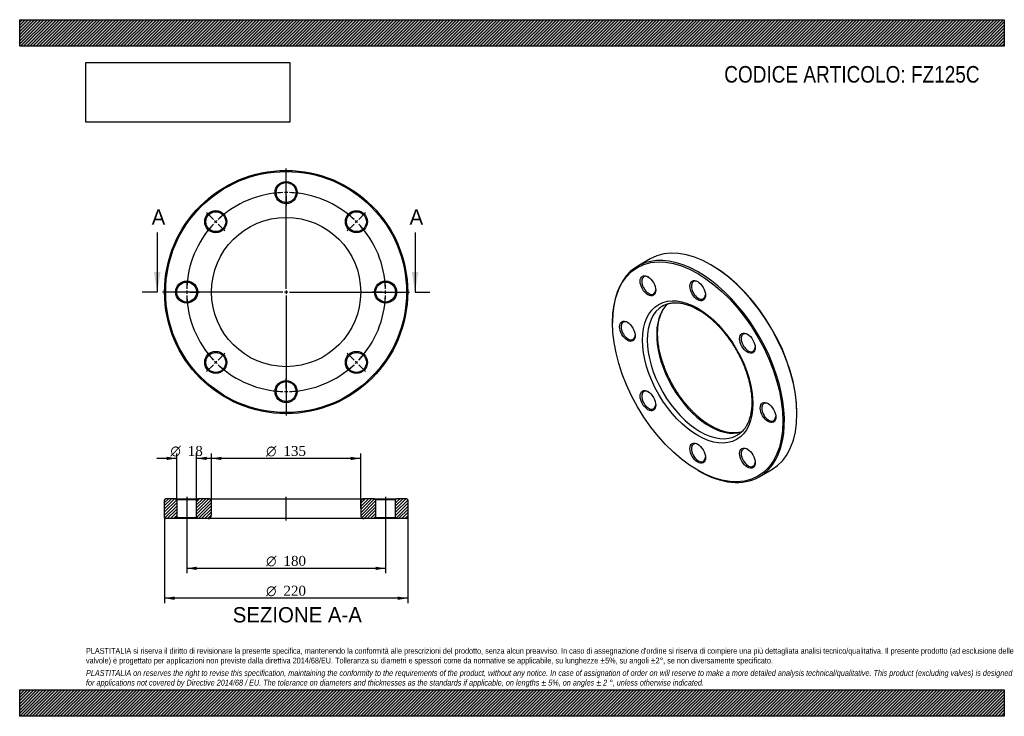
# Model space of a CAD drawing. Header units: millimetres. Extents: x 0 to 891, y 0 to 630.
import ezdxf
from ezdxf.enums import TextEntityAlignment as Align
from ezdxf.lldxf.tags import DXFTag

# ---------------------------------------------------------------- set-up
doc = ezdxf.new("R2010")
doc.units = ezdxf.units.MM
doc.header["$LTSCALE"] = 3
for name, color, linetype in [('Default', 7, 'Continuous'), ('DV2_Default', 7, 'Continuous'), ('DV3_Default', 7, 'Continuous'), ('FZ125C', 7, 'Continuous')]:
    doc.layers.add(name, color=color, linetype=linetype)
doc.styles.add('SEACAD_Solid_Edge_ANSI', font='seans.ttf')
doc.styles.add('SEACAD_Solid_Edge_ANSI1_Symbols', font='semeca1.ttf')
doc.styles.add('SEACAD_Times_New_Roman', font='times.ttf')
tags = doc.linetypes.add('CENTER2', pattern=[28.575, 19.05, -3.175, 3.175, -3.175]).pattern_tags.tags
tags[10:11] = [DXFTag(74, 4), DXFTag(75, 0), DXFTag(340, '0'), DXFTag(46, 0.0), DXFTag(50, 0.0), DXFTag(44, 0.0), DXFTag(45, 0.0)]
tags[8:9] = [DXFTag(74, 4), DXFTag(75, 0), DXFTag(340, '0'), DXFTag(46, 0.0), DXFTag(50, 0.0), DXFTag(44, 0.0), DXFTag(45, 0.0)]
tags[6:7] = [DXFTag(74, 4), DXFTag(75, 0), DXFTag(340, '0'), DXFTag(46, 0.0), DXFTag(50, 0.0), DXFTag(44, 0.0), DXFTag(45, 0.0)]
tags[4:5] = [DXFTag(74, 4), DXFTag(75, 0), DXFTag(340, '0'), DXFTag(46, 0.0), DXFTag(50, 0.0), DXFTag(44, 0.0), DXFTag(45, 0.0)]
picture_1 = doc.add_image_def('image1.jpg', size_in_pixel=(4302, 1260))

# ---------------------------------------------------------------- blocks, each defined once
blk = doc.blocks.new('SE')
at = {"layer": 'FZ125C', "color": 7, "linetype": 'Continuous'}
for p, q in [((570.55, 413.65), (559.24, 407.12)), ((626.26, 407.8), (625.55, 408.21)), ((536.46, 356.77), (536.46, 355.95)), ((703.34, 273.48), (703.34, 274.3)), ((669.24, 216.6), (680.55, 223.13)), ((613.53, 222.45), (614.24, 222.05))]:
    blk.add_line(p, q, dxfattribs=at)
for centre, major_axis, start_param, end_param in [((625.55, 318.39), (-55, 95.26), 3.141593, 6.283185), ((614.24, 311.86), (55, -95.26), 0, 3.926991), ((626.26, 318.8), (54.5, -94.4), 0.785398, 2.356194), ((569.24, 389.8), (-4.5, 7.79), 0, 3.872873), ((569.24, 389.8), (-4.5, 7.79), 5.551905, 6.283185), ((614.24, 385.34), (-4.5, 7.79), 0, 3.872873), ((614.24, 385.34), (-4.5, 7.79), 5.551905, 6.283185), ((615.65, 312.68), (-33.75, 58.46), 0.001457, 3.137046), ((624.14, 317.58), (33.75, -58.46), 3.2685, 6.157848), ((615.65, 312.68), (-33.75, 58.46), 0, 0.001457), ((550.6, 348.6), (-4.5, 7.79), 5.551905, 6.283185), ((550.6, 348.6), (-4.5, 7.79), 0, 3.872873), ((659.24, 337.84), (-4.5, 7.79), 0, 3.872873), ((659.24, 337.84), (-4.5, 7.79), 5.551905, 6.283185), ((569.24, 285.88), (-4.5, 7.79), 5.551905, 6.283185), ((569.24, 285.88), (-4.5, 7.79), 0, 3.872873), ((677.88, 275.12), (-4.5, 7.79), 0, 3.872873), ((677.88, 275.12), (-4.5, 7.79), 5.551905, 6.283185), ((615.65, 312.68), (-33.75, 58.46), 3.137046, 3.141593), ((614.24, 238.37), (-4.5, 7.79), 0, 3.872873), ((614.24, 238.37), (-4.5, 7.79), 5.551905, 6.283185), ((659.24, 233.92), (-4.5, 7.79), 0, 3.872873), ((659.24, 233.92), (-4.5, 7.79), 5.551905, 6.283185), ((614.24, 311.86), (55, -95.26), 5.497787, 6.283185)]:
    blk.add_ellipse(centre, major_axis=major_axis, ratio=0.57735, start_param=start_param, end_param=end_param, dxfattribs=at)
for centre, major_axis in [((613.53, 311.45), (-54.5, 94.4)), ((568.53, 389.39), (5, -8.66)), ((613.53, 384.94), (5, -8.66)), ((613.53, 311.45), (35.25, -61.05)), ((549.89, 348.19), (5, -8.66)), ((658.53, 337.43), (5, -8.66)), ((568.53, 285.47), (5, -8.66)), ((677.17, 274.71), (5, -8.66)), ((613.53, 237.97), (5, -8.66)), ((658.53, 233.51), (5, -8.66))]:
    blk.add_ellipse(centre, major_axis=major_axis, ratio=0.57735, dxfattribs=at)
for points, knots in [([(625.64, 262.61), (625.23, 262.85), (624.22, 263.44), (622.38, 264.61), (620.26, 266.05), (618.12, 267.62), (616.01, 269.28), (613.91, 271.05), (611.82, 272.92), (609.77, 274.88), (607.74, 276.93), (605.75, 279.06), (603.79, 281.28), (601.88, 283.57), (600.01, 285.94), (598.19, 288.37), (596.43, 290.86), (594.73, 293.41), (593.09, 296.01), (591.51, 298.66), (590, 301.35), (588.57, 304.07), (587.21, 306.82), (585.92, 309.59), (584.72, 312.38), (583.61, 315.18), (582.57, 317.98), (581.63, 320.79), (580.77, 323.58), (580.01, 326.37), (579.33, 329.13), (578.75, 331.87), (578.27, 334.57), (577.88, 337.24), (577.59, 339.87), (577.39, 342.44), (577.29, 344.97), (577.28, 347.43), (577.37, 349.83), (577.55, 352.16), (577.83, 354.42), (578.2, 356.59), (578.66, 358.69), (579.21, 360.7), (579.84, 362.61), (580.57, 364.44), (581.37, 366.16), (582.26, 367.79), (583.23, 369.32), (584.29, 370.75), (585.35, 371.99), (586.09, 372.74), (586.43, 373.06)], [0, 0, 0, 0, 0.0099682, 0.0289806, 0.0480014, 0.0670301, 0.0860679, 0.1051153, 0.1241723, 0.1432389, 0.1623146, 0.1813988, 0.2004908, 0.2195899, 0.2386952, 0.2578057, 0.2769206, 0.296039, 0.3151598, 0.3342821, 0.3534049, 0.3725271, 0.3916476, 0.4107654, 0.4298794, 0.4489888, 0.4680926, 0.4871898, 0.5062794, 0.5253607, 0.5444328, 0.5634949, 0.5825464, 0.6015869, 0.6206162, 0.6396344, 0.658642, 0.67764, 0.6966302, 0.7156152, 0.7345986, 0.7535837, 0.7725769, 0.7915861, 0.8106214, 0.8296952, 0.8488223, 0.8680195, 0.887305, 0.9066972, 0.9262122, 0.9425418, 0.9425418, 0.9425418, 0.9425418]), ([(581.87, 371.09), (582.01, 371.18), (582.59, 371.54), (583.78, 372.11), (585.36, 372.75), (587.01, 373.26), (588.72, 373.64), (590.48, 373.9), (592.29, 374.03), (594.15, 374.04), (596.05, 373.93), (597.99, 373.69), (599.97, 373.33), (601.98, 372.85), (604.02, 372.24), (606.09, 371.52), (608.18, 370.67), (610.29, 369.71), (612.41, 368.63), (614.54, 367.44), (616.67, 366.13), (618.81, 364.71), (620.94, 363.19), (623.06, 361.55), (625.17, 359.82), (627.25, 357.99), (629.32, 356.06), (631.36, 354.04), (633.37, 351.93), (635.33, 349.75), (637.26, 347.48), (639.15, 345.14), (640.98, 342.73), (642.76, 340.26), (644.49, 337.72), (646.15, 335.14), (647.75, 332.51), (649.28, 329.83), (650.74, 327.12), (652.13, 324.38), (653.44, 321.62), (654.67, 318.83), (655.81, 316.04), (656.88, 313.23), (657.85, 310.43), (658.74, 307.63), (659.54, 304.84), (660.24, 302.07), (660.85, 299.33), (661.37, 296.61), (661.79, 293.93), (662.12, 291.29), (662.35, 288.69), (662.48, 286.15), (662.52, 283.66), (662.47, 281.24), (662.31, 278.88), (662.07, 276.6), (661.73, 274.4), (661.3, 272.27), (660.79, 270.24), (660.18, 268.29), (659.49, 266.43), (658.71, 264.67), (657.85, 263.01), (656.91, 261.45), (655.88, 259.98), (654.78, 258.63), (653.59, 257.38), (652.32, 256.23), (650.99, 255.21), (649.93, 254.5), (649.37, 254.21), (649.26, 254.15)], [0, 0, 0, 0, 0.004108, 0.019131, 0.034144, 0.049106, 0.063989, 0.078776, 0.093463, 0.108055, 0.122562, 0.136997, 0.151374, 0.165705, 0.180003, 0.194278, 0.208537, 0.222787, 0.237033, 0.251278, 0.265525, 0.279777, 0.294033, 0.308297, 0.322567, 0.336845, 0.35113, 0.365421, 0.37972, 0.394024, 0.408334, 0.422649, 0.436968, 0.45129, 0.465615, 0.479943, 0.494272, 0.508601, 0.52293, 0.537258, 0.551585, 0.565909, 0.580229, 0.594546, 0.608858, 0.623165, 0.637465, 0.651759, 0.666046, 0.680324, 0.694595, 0.708857, 0.723111, 0.737357, 0.751595, 0.765827, 0.780054, 0.794279, 0.808505, 0.822734, 0.836974, 0.85123, 0.865511, 0.879829, 0.894194, 0.908621, 0.923124, 0.937714, 0.952402, 0.967192, 0.982077, 0.997042, 1, 1, 1, 1]), ([(653.33, 257.17), (652.79, 257.01), (651.67, 256.73), (649.93, 256.43), (648.13, 256.25), (646.29, 256.2), (644.4, 256.27), (642.47, 256.47), (640.51, 256.78), (638.51, 257.22), (636.48, 257.79), (634.42, 258.47), (632.34, 259.27), (630.23, 260.2), (628.17, 261.21), (626.59, 262.06), (625.81, 262.51), (625.64, 262.61)], [0.176666, 0.176666, 0.176666, 0.176666, 0.2361244, 0.2957555, 0.3549859, 0.4138229, 0.4723015, 0.5304719, 0.5883894, 0.6461078, 0.7036762, 0.7611366, 0.8185243, 0.8758673, 0.9331879, 0.9874524, 1, 1, 1, 1])]:
    blk.add_open_spline(points, degree=3, knots=knots, dxfattribs=at)
blk = doc.blocks.new('SE1')
at = {"layer": 'Default', "color": 7, "linetype": 'CENTER2'}
for start, end in [(91.90986, 133.09014), (46.90986, 88.09014), (136.90986, 178.09014), (1.90986, 43.09014), (181.90986, 223.09014), (316.90986, 358.09014), (226.90986, 268.09014), (271.90986, 313.09014)]:
    blk.add_arc((241.1, 383.69), 90, start, end, dxfattribs=at)
at = {"layer": 'DV2_Default', "color": 7, "linetype": 'CENTER2'}
for p, q in [((241.1, 386.69), (241.1, 495.44)), ((241.1, 476.69), (241.1, 485.44)), ((241.1, 472.19), (241.1, 475.19)), ((241.1, 470.69), (241.1, 461.94)), ((175.33, 449.45), (169.15, 455.64)), ((306.86, 449.45), (313.04, 455.64)), ((178.52, 446.27), (176.4, 448.39)), ((303.67, 446.27), (305.8, 448.39)), ((179.58, 445.21), (185.76, 439.02)), ((302.61, 445.21), (296.43, 439.02)), ((238.1, 383.69), (129.35, 383.69)), ((148.1, 383.69), (139.35, 383.69)), ((152.6, 383.69), (149.6, 383.69)), ((154.1, 383.69), (162.85, 383.69)), ((242.6, 383.69), (239.6, 383.69)), ((241.1, 385.19), (241.1, 382.19)), ((244.1, 383.69), (352.85, 383.69)), ((328.1, 383.69), (319.35, 383.69)), ((328.1, 383.69), (320.35, 383.69)), ((329.6, 383.69), (332.6, 383.69)), ((329.6, 383.69), (332.6, 383.69)), ((334.1, 383.69), (341.85, 383.69)), ((334.1, 383.69), (342.85, 383.69)), ((241.1, 380.69), (241.1, 271.94)), ((178.52, 321.11), (176.4, 318.99)), ((179.58, 322.17), (185.76, 328.36)), ((302.61, 322.17), (296.43, 328.36)), ((303.67, 321.11), (305.8, 318.99)), ((175.33, 317.93), (169.15, 311.74)), ((306.86, 317.93), (313.04, 311.74)), ((241.1, 296.69), (241.1, 305.44)), ((241.1, 295.19), (241.1, 292.19)), ((241.1, 290.69), (241.1, 281.94))]:
    blk.add_line(p, q, dxfattribs=at)
for start, end in [(91.90986, 97.48028), (89.04507, 90.95493), (82.51972, 88.09014), (127.51972, 133.09014), (46.90986, 52.48028), (134.04507, 135.95493), (44.04507, 45.95493), (136.90986, 142.48028), (37.51972, 43.09014), (172.51972, 178.09014), (1.90986, 7.48028), (1.90986, 6.84366), (179.04507, 180.95493), (359.04507, 0.95493), (359.04507, 0.95493), (181.90986, 187.48028), (352.51972, 358.09014), (353.15634, 358.09014), (217.51972, 223.09014), (224.04507, 225.95493), (314.04507, 315.95493), (316.90986, 322.48028), (226.90986, 232.48028), (307.51972, 313.09014), (262.51972, 268.09014), (271.90986, 277.48028), (269.04507, 270.95493)]:
    blk.add_arc((241.1, 383.69), 90, start, end, dxfattribs=at)
at = {"layer": 'FZ125C', "color": 7, "linetype": 'Continuous'}
for centre, radius in [((241.1, 383.69), 110), ((241.1, 383.69), 109), ((241.1, 473.69), 10), ((241.1, 473.69), 9), ((177.46, 447.33), 10), ((177.46, 447.33), 9), ((304.74, 447.33), 10), ((304.74, 447.33), 9), ((241.1, 383.69), 67.5), ((151.1, 383.69), 10), ((151.1, 383.69), 9), ((331.1, 383.69), 10), ((331.1, 383.69), 9), ((177.46, 320.05), 10), ((304.74, 320.05), 10), ((177.46, 320.05), 9), ((304.74, 320.05), 9), ((241.1, 293.69), 10), ((241.1, 293.69), 9)]:
    blk.add_circle(centre, radius, dxfattribs=at)
blk = doc.blocks.new('SE3')
at = {"color": 7, "linetype": 'Continuous', "style": 'SEACAD_Solid_Edge_ANSI'}
blk.add_text('A', height=13.8, dxfattribs=at).set_placement((119.45, 458.39), align=Align.TOP_LEFT)
blk = doc.blocks.new('SE4')
at = {"color": 7, "linetype": 'Continuous', "style": 'SEACAD_Solid_Edge_ANSI'}
blk.add_text('A', height=13.8, dxfattribs=at).set_placement((352.79, 458.39), align=Align.TOP_LEFT)
blk = doc.blocks.new('SEANNOT_GROUP')
at = {"linetype": 'Continuous'}
blk.add_hatch(color=7, dxfattribs=at).paths.add_polyline_path([(121.43, 401.69), (124.43, 383.69), (127.43, 401.69)])
at = {"color": 7, "linetype": 'Continuous'}
blk.add_lwpolyline([(124.43, 437.69), (124.43, 383.69)], dxfattribs=at)
blk = doc.blocks.new('SEANNOT_GROUP1')
at = {"linetype": 'Continuous'}
blk.add_hatch(color=7, dxfattribs=at).paths.add_polyline_path([(354.76, 401.69), (357.76, 383.69), (360.76, 401.69)])
at = {"color": 7, "linetype": 'Continuous'}
blk.add_lwpolyline([(357.76, 437.69), (357.76, 383.69)], dxfattribs=at)
blk = doc.blocks.new('SE2')
at = {"layer": 'Default', "color": 7, "linetype": 'CENTER2'}
for p, q in [((124.43, 383.69), (110.93, 383.69)), ((357.76, 383.69), (371.26, 383.69))]:
    blk.add_line(p, q, dxfattribs=at)
at = {"layer": 'Default'}
for name in ['SE3', 'SE4', 'SEANNOT_GROUP', 'SEANNOT_GROUP1']:
    blk.add_blockref(name, (0, 0), dxfattribs=at)
blk = doc.blocks.new('SE5')
at = {"layer": 'FZ125C', "linetype": 'Continuous'}
h = blk.add_hatch(dxfattribs=at)
h.set_pattern_fill('LINE', scale=0.62992, angle=45, style=0)
h.paths.add_polyline_path([(141.1, 196.79), (132.1, 196.79), (131.1, 195.79), (131.1, 179.79), (132.1, 178.79), (141.1, 178.79), (142.1, 179.79), (142.1, 195.79)])
h = blk.add_hatch(dxfattribs=at)
h.set_pattern_fill('LINE', scale=0.62992, angle=45, style=0)
edge = h.paths.add_edge_path()
edge.add_line((161.1, 178.79), (170.6, 178.79))
edge.add_arc((170.6, 181.79), 3, 270, 360)
edge.add_line((173.6, 181.79), (173.6, 193.79))
edge.add_arc((170.6, 193.79), 3, 0, 90)
edge.add_line((170.6, 196.79), (161.1, 196.79))
edge.add_line((161.1, 196.79), (160.1, 195.79))
edge.add_line((160.1, 195.79), (160.1, 179.79))
edge.add_line((160.1, 179.79), (161.1, 178.79))
h = blk.add_hatch(dxfattribs=at)
h.set_pattern_fill('LINE', scale=0.62992, angle=45, style=0)
edge = h.paths.add_edge_path()
edge.add_line((322.1, 179.79), (322.1, 195.79))
edge.add_line((322.1, 195.79), (321.1, 196.79))
edge.add_line((321.1, 196.79), (311.6, 196.79))
edge.add_arc((311.6, 193.79), 3, 90, 180)
edge.add_line((308.6, 193.79), (308.6, 181.79))
edge.add_arc((311.6, 181.79), 3, 180, 270)
edge.add_line((311.6, 178.79), (321.1, 178.79))
edge.add_line((321.1, 178.79), (322.1, 179.79))
h = blk.add_hatch(dxfattribs=at)
h.set_pattern_fill('LINE', scale=0.62992, angle=45, style=0)
h.paths.add_polyline_path([(340.1, 195.79), (340.1, 179.79), (341.1, 178.79), (350.1, 178.79), (351.1, 179.79), (351.1, 195.79), (350.1, 196.79), (341.1, 196.79)])
at = {"layer": 'DV3_Default', "color": 7, "linetype": 'CENTER2'}
for p, q in [((151.1, 198.54), (151.1, 177.04)), ((241.1, 177.04), (241.1, 198.54)), ((331.1, 198.54), (331.1, 177.04))]:
    blk.add_line(p, q, dxfattribs=at)
at = {"layer": 'FZ125C', "color": 7, "linetype": 'Continuous'}
for p, q in [((132.1, 196.79), (131.1, 195.79)), ((141.1, 196.79), (132.1, 196.79)), ((141.1, 196.79), (161.1, 196.79)), ((141.1, 196.79), (142.1, 195.79)), ((160.1, 195.79), (161.1, 196.79)), ((170.6, 196.79), (161.1, 196.79)), ((170.6, 196.79), (311.6, 196.79)), ((321.1, 196.79), (311.6, 196.79)), ((321.1, 196.79), (341.1, 196.79)), ((321.1, 196.79), (322.1, 195.79)), ((340.1, 195.79), (341.1, 196.79)), ((350.1, 196.79), (341.1, 196.79)), ((351.1, 195.79), (350.1, 196.79)), ((131.1, 179.79), (131.1, 195.79)), ((160.1, 195.79), (142.1, 195.79)), ((142.1, 195.79), (142.1, 179.79)), ((160.1, 179.79), (160.1, 195.79)), ((173.6, 181.79), (173.6, 193.79)), ((308.6, 193.79), (308.6, 181.79)), ((340.1, 195.79), (322.1, 195.79)), ((322.1, 195.79), (322.1, 179.79)), ((340.1, 179.79), (340.1, 195.79)), ((351.1, 195.79), (351.1, 179.79)), ((131.1, 179.79), (132.1, 178.79)), ((141.1, 178.79), (132.1, 178.79)), ((142.1, 179.79), (141.1, 178.79)), ((161.1, 178.79), (141.1, 178.79)), ((142.1, 179.79), (160.1, 179.79)), ((161.1, 178.79), (160.1, 179.79)), ((170.6, 178.79), (161.1, 178.79)), ((311.6, 178.79), (170.6, 178.79)), ((321.1, 178.79), (311.6, 178.79)), ((322.1, 179.79), (321.1, 178.79)), ((341.1, 178.79), (321.1, 178.79)), ((322.1, 179.79), (340.1, 179.79)), ((341.1, 178.79), (340.1, 179.79)), ((350.1, 178.79), (341.1, 178.79)), ((350.1, 178.79), (351.1, 179.79))]:
    blk.add_line(p, q, dxfattribs=at)
for centre, start, end in [((170.6, 193.79), 0, 90), ((311.6, 193.79), 90, 180), ((170.6, 181.79), 270, 0), ((311.6, 181.79), 180, 270)]:
    blk.add_arc(centre, 3, start, end, dxfattribs=at)
blk = doc.blocks.new('GDimGGroup')
at = {"layer": 'Default', "linetype": 'Continuous'}
for points in [[(140.1, 105.3), (140.1, 108.3), (131.1, 106.8)], [(342.1, 105.3), (351.1, 106.8), (342.1, 108.3)]]:
    blk.add_hatch(color=7, dxfattribs=at).paths.add_polyline_path(points)
at = {"layer": 'Default', "color": 7, "linetype": 'Continuous'}
for p, q in [((131.1, 179.79), (131.1, 102.3)), ((351.1, 179.79), (351.1, 102.3)), ((351.1, 106.8), (131.1, 106.8))]:
    blk.add_line(p, q, dxfattribs=at)
for s, style, p in [('O', 'SEACAD_Solid_Edge_ANSI1_Symbols', (223.03, 118.05)), ('220', 'SEACAD_Times_New_Roman', (238.69, 118.05))]:
    blk.add_text(s, height=9, dxfattribs=dict(at, style=style)).set_placement(p, align=Align.TOP_LEFT)
blk = doc.blocks.new('GDimGGroup1')
at = {"layer": 'Default', "linetype": 'Continuous'}
for points in [[(133.1, 234.75), (133.1, 231.75), (142.1, 233.25)], [(169.1, 234.75), (160.1, 233.25), (169.1, 231.75)]]:
    blk.add_hatch(color=7, dxfattribs=at).paths.add_polyline_path(points)
at = {"layer": 'Default', "color": 7, "linetype": 'Continuous'}
for p, q in [((142.1, 233.25), (124.1, 233.25)), ((142.1, 195.79), (142.1, 237.75)), ((160.1, 195.79), (160.1, 237.75)), ((178.1, 233.25), (160.1, 233.25))]:
    blk.add_line(p, q, dxfattribs=at)
for s, style, p in [('O', 'SEACAD_Solid_Edge_ANSI1_Symbols', (136.44, 244.5)), ('18', 'SEACAD_Times_New_Roman', (152.1, 244.5))]:
    blk.add_text(s, height=9, dxfattribs=dict(at, style=style)).set_placement(p, align=Align.TOP_LEFT)
blk = doc.blocks.new('GDimGGroup2')
at = {"layer": 'Default', "linetype": 'Continuous'}
for points in [[(160.1, 132.3), (160.1, 135.3), (151.1, 133.8)], [(322.1, 132.3), (331.1, 133.8), (322.1, 135.3)]]:
    blk.add_hatch(color=7, dxfattribs=at).paths.add_polyline_path(points)
at = {"layer": 'Default', "color": 7, "linetype": 'Continuous'}
for p, q in [((151.1, 178.79), (151.1, 129.3)), ((331.1, 178.79), (331.1, 129.3)), ((331.1, 133.8), (151.1, 133.8))]:
    blk.add_line(p, q, dxfattribs=at)
for s, style, p in [('O', 'SEACAD_Solid_Edge_ANSI1_Symbols', (223.03, 145.05)), ('180', 'SEACAD_Times_New_Roman', (238.69, 145.05))]:
    blk.add_text(s, height=9, dxfattribs=dict(at, style=style)).set_placement(p, align=Align.TOP_LEFT)
blk = doc.blocks.new('GDimGGroup3')
at = {"layer": 'Default', "linetype": 'Continuous'}
for points in [[(182.6, 234.71), (173.6, 233.21), (182.6, 231.71)], [(299.6, 234.71), (299.6, 231.71), (308.6, 233.21)]]:
    blk.add_hatch(color=7, dxfattribs=at).paths.add_polyline_path(points)
at = {"layer": 'Default', "color": 7, "linetype": 'Continuous'}
for p, q in [((173.6, 187.79), (173.6, 237.71)), ((308.6, 233.21), (173.6, 233.21)), ((308.6, 187.79), (308.6, 237.71))]:
    blk.add_line(p, q, dxfattribs=at)
for s, style, p in [('O', 'SEACAD_Solid_Edge_ANSI1_Symbols', (223.03, 244.46)), ('135', 'SEACAD_Times_New_Roman', (238.69, 244.46))]:
    blk.add_text(s, height=9, dxfattribs=dict(at, style=style)).set_placement(p, align=Align.TOP_LEFT)

msp = doc.modelspace()

# ---------------------------------------------------------------- hatches: boundary and pattern name
at = {"layer": 'Default', "linetype": 'Continuous'}
h = msp.add_hatch(dxfattribs=at)
h.set_pattern_fill('LINE', scale=0.629921, angle=45, style=0)
h.paths.add_polyline_path([(891, 606), (891, 630), (0, 630), (0, 606)])
for points in [[(891, 606), (891, 630), (0, 630), (0, 606)], [(891, 0), (891, 24), (0, 24), (0, 0)]]:
    msp.add_hatch(color=7, dxfattribs=at).paths.add_polyline_path(points)
h = msp.add_hatch(dxfattribs=at)
h.set_pattern_fill('LINE', scale=0.62992, angle=45, style=0)
h.paths.add_polyline_path([(891, 0), (891, 24), (0, 24), (0, 0)])

# ---------------------------------------------------------------- linework, layer by layer
at = {"layer": 'Default', "color": 7, "linetype": 'Continuous'}
for p, q in [((0, 630), (891, 630)), ((0, 606), (0, 630)), ((891, 630), (891, 606)), ((891, 606), (0, 606)), ((0, 24), (891, 24)), ((0, 0), (0, 24)), ((891, 24), (891, 0)), ((891, 0), (0, 0))]:
    msp.add_line(p, q, dxfattribs=at)

# ---------------------------------------------------------------- block references
at = {"layer": 'Default'}
for name in ['SE1', 'SE2', 'SE', 'GDimGGroup1', 'GDimGGroup3', 'SE5', 'GDimGGroup', 'GDimGGroup2']:
    msp.add_blockref(name, (0, 0), dxfattribs=at)

# ---------------------------------------------------------------- texts
at = {"layer": 'Default', "color": 7, "linetype": 'Continuous', "style": 'SEACAD_Solid_Edge_ANSI'}
msp.add_text('SEZIONE A-A', height=13.8, dxfattribs=at).set_placement((192.77, 98.71), align=Align.TOP_LEFT)
at = {"layer": 'Default', "attachment_point": 1}
for s, insert, char_height, width in [('{\\fArial Narrow|b0||i0||c0|p34;\\C7;\\H15.;\\W1.;CODICE ARTICOLO: FZ125C}', (637.56, 588.1), 15, 237.8988), ("{\\fArial Narrow|b0||i0||c0|p34;\\C7;\\H5.25;\\W1.;PLASTITALIA si riserva il diritto di revisionare la presente specifica, mantenendo la conformità alle prescrizioni del prodotto, senza alcun preavviso. In caso di assegnazione d'ordine si riserva di compiere una più dettagliata analisi tecnico/qualitativa. Il presente prodotto (ad esclusione delle \\P}{\\fArial Narrow|b0||i0||c0|p34;\\C7;\\H5.25;\\W1.;valvole) è progettato per applicazioni non previste dalla direttiva 2014/68/EU. Tolleranza su diametri e spessori come da normative se applicabile, su lunghezze ±5%, su angoli ±2°, se non diversamente specificato.\\P}{\\fArial Narrow|b0||i0||c0|p34;\\C7;\\H1.5;\\W1.;   \\P}{\\fArial Narrow|b0||i1||c0|p34;\\C7;\\H5.25;\\W1.;PLASTITALIA on reserves the right to revise this specification, maintaining the conformity to the requirements of the product, without any notice. In case of assignation of order on will reserve to make a more detailed analysis technical/qualitative. This product (excluding valves) is designed \\P}{\\fArial Narrow|b0||i1||c0|p34;\\C7;\\H5.25;\\W1.;for applications not covered by Directive 2014/68 / EU. The tolerance on diameters and thicknesses as the standards if applicable, on lengths ± 5%, on angles ± 2 °, unless otherwise indicated.\\P}", (60, 61.81), 5.25, 771)]:
    msp.add_mtext(s, dxfattribs=dict(at, insert=insert, char_height=char_height, width=width))

# ---------------------------------------------------------------- pictures from other files: only their frames are drawn
image = msp.add_image(picture_1, insert=(60, 537.31), size_in_units=(184.37, 54))
image.dxf.flags = 7

doc.saveas('drawing.dxf')
